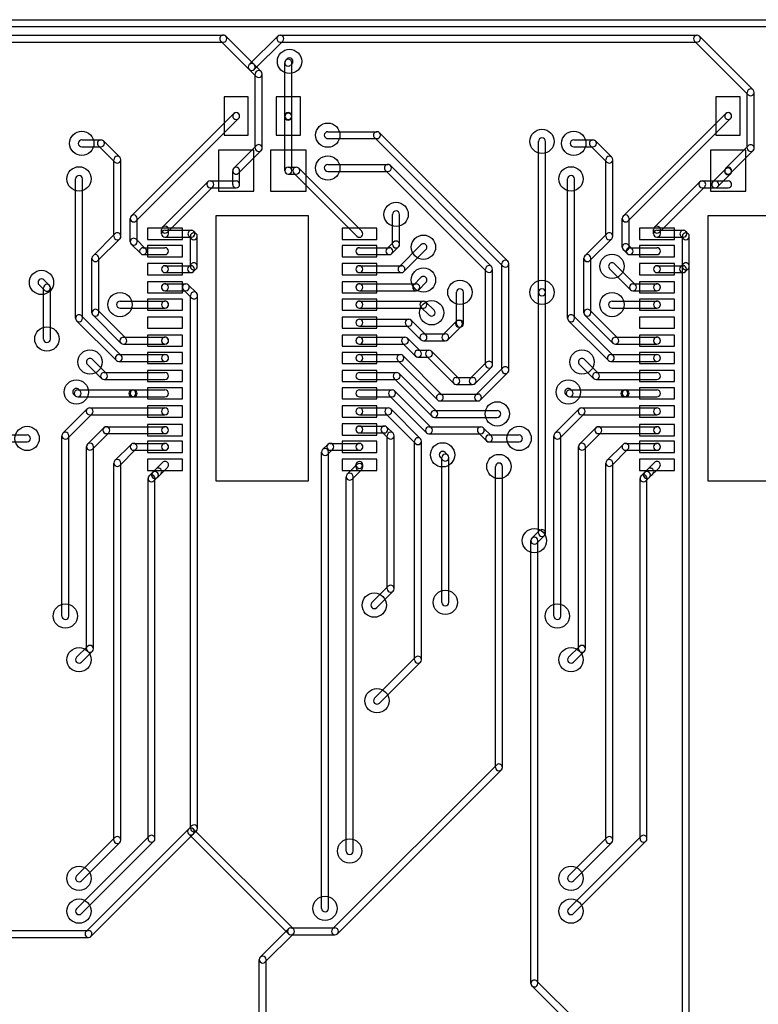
# Model space of a CAD drawing. Extents: x 67 to 209, y -168 to -95.
# Tile 13 of 14: x 167 to 194, y -131 to -95. Entities that reach past the tile are written whole.
import ezdxf

# ---------------------------------------------------------------- set-up
doc = ezdxf.new("R2010")
doc.units = 0
doc.header["$MEASUREMENT"] = 0
doc.layers.add('BLACK', color=250, linetype='CONTINUOUS')

msp = doc.modelspace()

# ---------------------------------------------------------------- linework, layer by layer
at = {"layer": 'BLACK'}
for p, q in [((95.1, -94.973), (195.4, -94.973)), ((95.1, -95.227), (195.4, -95.227)), ((158.66, -95.5394), (174.578, -95.5394)), ((158.66, -95.7934), (174.578, -95.7934)), ((175.529, -96.7969), (174.488, -95.7561)), ((175.709, -96.6173), (174.668, -95.5765)), ((176.57, -95.5765), (175.529, -96.6173)), ((176.75, -95.7561), (175.709, -96.7969)), ((176.66, -95.5394), (191.907, -95.5394)), ((176.66, -95.7934), (191.907, -95.7934)), ((193.781, -97.724), (191.819, -95.7544)), ((193.961, -97.5447), (191.999, -95.5751)), ((176.825, -98.5), (176.825, -96.5475)), ((176.91, -96.4098), (176.863, -96.4574)), ((177.079, -98.5), (177.079, -96.5475)), ((175.529, -96.7969), (175.783, -97.051)), ((175.709, -96.6173), (175.963, -96.8714)), ((177.089, -96.5901), (177.042, -96.6377)), ((175.746, -99.6741), (175.746, -96.9613)), ((176, -99.6741), (176, -96.9613)), ((193.746, -99.6741), (193.746, -97.6327)), ((194, -99.6741), (194, -97.6327)), ((175.492, -97.8015), (174.603, -97.8015)), ((174.603, -97.8015), (174.603, -99.1985)), ((175.492, -99.1985), (175.492, -97.8015)), ((177.397, -97.8015), (176.508, -97.8015)), ((176.508, -97.8015), (176.508, -99.1985)), ((177.397, -99.1985), (177.397, -97.8015)), ((193.492, -97.8015), (192.603, -97.8015)), ((192.603, -97.8015), (192.603, -99.1985)), ((193.492, -99.1985), (193.492, -97.8015)), ((171.21, -102.158), (174.958, -98.4107)), ((171.39, -102.338), (175.137, -98.5903)), ((174.921, -98.5005), (174.921, -98.5)), ((174.958, -98.4107), (174.958, -98.4102)), ((175.137, -98.5903), (175.138, -98.5898)), ((175.175, -98.5005), (175.175, -98.5)), ((176.825, -98.5116), (176.825, -98.5)), ((176.825, -98.5116), (176.825, -98.5)), ((176.825, -98.5232), (176.825, -98.5116)), ((176.825, -98.5232), (176.825, -98.5116)), ((176.825, -98.5237), (176.825, -98.5232)), ((176.825, -98.5237), (176.825, -98.5232)), ((176.825, -100.5), (176.825, -98.5237)), ((176.826, -98.5111), (176.826, -98.5)), ((176.862, -98.4218), (176.863, -98.4213)), ((177.042, -98.6014), (177.042, -98.6009)), ((177.079, -98.5116), (177.079, -98.5)), ((177.079, -98.5116), (177.079, -98.5)), ((177.079, -98.5232), (177.079, -98.5116)), ((177.079, -98.5232), (177.079, -98.5116)), ((177.079, -98.5237), (177.079, -98.5232)), ((177.079, -98.5237), (177.079, -98.5232)), ((177.079, -100.5), (177.079, -98.5237)), ((177.08, -98.5111), (177.08, -98.5)), ((189.21, -102.158), (192.958, -98.4107)), ((189.39, -102.338), (193.137, -98.5903)), ((192.921, -98.5005), (192.921, -98.5)), ((192.958, -98.4107), (192.958, -98.4102)), ((193.137, -98.5903), (193.138, -98.5898)), ((193.175, -98.5005), (193.175, -98.5)), ((178.4, -99.073), (180.2, -99.073)), ((169.4, -99.373), (170.1, -99.373)), ((170.79, -100.01), (170.19, -99.4102)), ((174.603, -99.1985), (175.492, -99.1985)), ((176.508, -99.1985), (177.397, -99.1985)), ((178.4, -99.327), (180.2, -99.327)), ((184.81, -103.99), (180.11, -99.2898)), ((184.99, -103.81), (180.29, -99.1102)), ((186.11, -104.95), (186.11, -99.4278)), ((186.364, -104.95), (186.364, -99.4278)), ((187.4, -99.373), (188.1, -99.373)), ((188.79, -100.01), (188.19, -99.4102)), ((192.603, -99.1985), (193.492, -99.1985)), ((169.4, -99.627), (170.1, -99.627)), ((170.61, -100.19), (170.01, -99.5898)), ((175.698, -99.7507), (174.397, -99.7507)), ((174.397, -99.7507), (174.397, -101.249)), ((175.783, -99.584), (174.959, -100.411)), ((175.962, -99.7633), (175.138, -100.59)), ((175.698, -101.249), (175.698, -99.7507)), ((177.603, -99.7507), (176.302, -99.7507)), ((176.302, -99.7507), (176.302, -101.249)), ((177.603, -101.249), (177.603, -99.7507)), ((187.4, -99.627), (188.1, -99.627)), ((188.61, -100.19), (188.01, -99.5898)), ((193.698, -99.7507), (192.397, -99.7507)), ((192.397, -99.7507), (192.397, -101.249)), ((192.958, -100.41), (193.783, -99.5845)), ((193.138, -100.59), (193.963, -99.7641)), ((193.698, -101.249), (193.698, -99.7507)), ((170.573, -102.9), (170.573, -100.1)), ((170.827, -102.9), (170.827, -100.1)), ((188.573, -102.9), (188.573, -100.1)), ((188.827, -102.9), (188.827, -100.1)), ((174.921, -101), (174.921, -100.5)), ((175.048, -100.373), (175.048, -100.373)), ((175.175, -101), (175.175, -100.5)), ((176.952, -100.373), (176.953, -100.373)), ((176.953, -100.373), (177.247, -100.373)), ((177.337, -100.41), (179.646, -102.719)), ((178.4, -100.273), (180.6, -100.273)), ((178.4, -100.527), (180.6, -100.527)), ((184.21, -104.19), (180.51, -100.49)), ((184.39, -104.01), (180.69, -100.31)), ((192.484, -100.91), (192.958, -100.436)), ((192.921, -100.526), (192.921, -100.5)), ((193.048, -100.373), (193.048, -100.373)), ((193.175, -100.526), (193.175, -100.5)), ((169.173, -105.9), (169.173, -100.8)), ((169.427, -105.9), (169.427, -100.8)), ((174.1, -100.873), (175.048, -100.873)), ((175.048, -100.627), (175.048, -100.627)), ((176.952, -100.627), (176.953, -100.627)), ((176.953, -100.627), (177.247, -100.627)), ((177.157, -100.59), (179.466, -102.899)), ((187.173, -105.9), (187.173, -100.8)), ((187.427, -105.9), (187.427, -100.8)), ((192.1, -100.873), (192.574, -100.873)), ((192.574, -100.873), (193.048, -100.873)), ((192.664, -101.09), (193.138, -100.616)), ((193.048, -100.627), (193.048, -100.627)), ((174.01, -100.91), (172.354, -102.566)), ((174.19, -101.09), (172.534, -102.746)), ((174.1, -101.127), (175.048, -101.127)), ((174.397, -101.249), (175.698, -101.249)), ((176.302, -101.249), (177.603, -101.249)), ((190.354, -102.566), (192.01, -100.91)), ((190.534, -102.746), (192.19, -101.09)), ((192.1, -101.127), (192.574, -101.127)), ((192.397, -101.249), (193.698, -101.249)), ((192.574, -101.127), (193.048, -101.127)), ((171.173, -103.1), (171.173, -102.248)), ((171.427, -103.1), (171.427, -102.248)), ((177.7, -102.15), (174.3, -102.15)), ((174.3, -102.15), (174.3, -111.85)), ((177.7, -111.85), (177.7, -102.15)), ((180.773, -103.2), (180.773, -102.1)), ((181.027, -103.2), (181.027, -102.1)), ((189.173, -103.3), (189.173, -102.248)), ((189.427, -103.3), (189.427, -102.248)), ((195.7, -102.15), (192.3, -102.15)), ((192.3, -102.15), (192.3, -111.85)), ((173.079, -102.606), (171.809, -102.606)), ((171.809, -102.606), (171.809, -103.012)), ((172.317, -102.809), (172.317, -102.656)), ((172.444, -102.682), (173.409, -102.682)), ((172.571, -102.809), (172.571, -102.656)), ((173.079, -103.012), (173.079, -102.606)), ((180.191, -102.606), (178.921, -102.606)), ((178.921, -102.606), (178.921, -103.012)), ((180.191, -103.012), (180.191, -102.606)), ((191.079, -102.606), (189.809, -102.606)), ((189.809, -102.606), (189.809, -103.012)), ((190.317, -102.809), (190.317, -102.656)), ((190.444, -102.682), (191.409, -102.682)), ((190.571, -102.809), (190.571, -102.656)), ((191.079, -103.012), (191.079, -102.606)), ((169.81, -103.61), (170.61, -102.81)), ((169.99, -103.79), (170.79, -102.99)), ((171.734, -103.354), (171.39, -103.01)), ((171.809, -103.012), (173.079, -103.012)), ((172.444, -102.936), (173.409, -102.936)), ((173.41, -102.99), (173.319, -102.899)), ((173.373, -104), (173.373, -102.9)), ((173.59, -102.81), (173.499, -102.719)), ((173.627, -104), (173.627, -102.9)), ((178.921, -103.012), (180.191, -103.012)), ((187.81, -103.61), (188.61, -102.81)), ((187.99, -103.79), (188.79, -102.99)), ((189.809, -103.012), (191.079, -103.012)), ((190.444, -102.936), (191.409, -102.936)), ((191.41, -102.99), (191.319, -102.899)), ((191.373, -104), (191.373, -102.9)), ((191.59, -102.81), (191.499, -102.719)), ((191.627, -104), (191.627, -102.9)), ((171.554, -103.534), (171.21, -103.19)), ((171.644, -103.317), (172.444, -103.317)), ((173.079, -103.241), (171.809, -103.241)), ((171.809, -103.241), (171.809, -103.647)), ((173.079, -103.647), (173.079, -103.241)), ((180.191, -103.241), (178.921, -103.241)), ((178.921, -103.241), (178.921, -103.647)), ((179.556, -103.317), (180.656, -103.317)), ((180.191, -103.647), (180.191, -103.241)), ((180.81, -103.11), (180.566, -103.354)), ((180.99, -103.29), (180.746, -103.534)), ((181.006, -104.014), (181.81, -103.21)), ((181.186, -104.194), (181.99, -103.39)), ((189.354, -103.534), (189.21, -103.39)), ((189.534, -103.354), (189.39, -103.21)), ((189.444, -103.317), (190.444, -103.317)), ((191.079, -103.241), (189.809, -103.241)), ((189.809, -103.241), (189.809, -103.647)), ((191.079, -103.647), (191.079, -103.241)), ((169.773, -105.7), (169.773, -103.7)), ((170.027, -105.7), (170.027, -103.7)), ((171.644, -103.571), (172.444, -103.571)), ((171.809, -103.647), (173.079, -103.647)), ((178.921, -103.647), (180.191, -103.647)), ((179.556, -103.571), (180.656, -103.571)), ((187.773, -105.7), (187.773, -103.7)), ((188.027, -105.7), (188.027, -103.7)), ((189.444, -103.571), (190.444, -103.571)), ((189.809, -103.647), (191.079, -103.647)), ((173.079, -103.901), (171.809, -103.901)), ((171.809, -103.901), (171.809, -104.308)), ((172.317, -104.104), (172.317, -104.104)), ((172.444, -103.977), (173.396, -103.977)), ((172.571, -104.104), (172.571, -104.104)), ((173.079, -104.308), (173.079, -103.901)), ((173.306, -104.014), (173.41, -103.91)), ((173.486, -104.194), (173.59, -104.09)), ((180.191, -103.901), (178.921, -103.901)), ((178.921, -103.901), (178.921, -104.308)), ((179.467, -104.014), (179.466, -104.015)), ((179.556, -103.977), (179.556, -103.977)), ((179.556, -103.977), (181.096, -103.977)), ((180.191, -104.308), (180.191, -103.901)), ((184.173, -107.6), (184.173, -104.1)), ((184.427, -107.6), (184.427, -104.1)), ((184.773, -107.8), (184.773, -103.9)), ((185.027, -107.8), (185.027, -103.9)), ((189.475, -104.855), (188.71, -104.09)), ((189.655, -104.675), (188.89, -103.91)), ((191.079, -103.901), (189.809, -103.901)), ((189.809, -103.901), (189.809, -104.308)), ((190.317, -104.104), (190.317, -104.104)), ((190.444, -103.977), (191.396, -103.977)), ((190.571, -104.104), (190.571, -104.104)), ((191.079, -104.308), (191.079, -103.901)), ((191.306, -104.014), (191.41, -103.91)), ((191.373, -134.59), (191.373, -104)), ((191.486, -104.194), (191.59, -104.09)), ((191.627, -134.59), (191.627, -104)), ((168.213, -104.696), (168.016, -104.5)), ((171.809, -104.308), (173.079, -104.308)), ((172.444, -104.231), (173.396, -104.231)), ((178.921, -104.308), (180.191, -104.308)), ((179.556, -104.231), (179.556, -104.231)), ((179.556, -104.231), (181.096, -104.231)), ((179.646, -104.194), (179.646, -104.194)), ((181.545, -104.675), (181.81, -104.41)), ((189.809, -104.308), (191.079, -104.308)), ((190.444, -104.231), (191.396, -104.231)), ((168.033, -104.876), (167.836, -104.68)), ((167.996, -106.66), (167.996, -104.786)), ((168.25, -106.66), (168.25, -104.786)), ((173.079, -104.562), (171.809, -104.562)), ((171.809, -104.562), (171.809, -104.968)), ((172.354, -104.855), (172.354, -104.855)), ((172.444, -104.638), (172.444, -104.638)), ((172.444, -104.638), (173.206, -104.638)), ((172.534, -104.675), (172.534, -104.675)), ((173.079, -104.968), (173.079, -104.562)), ((173.116, -104.855), (173.418, -105.156)), ((173.296, -104.675), (173.598, -104.976)), ((180.191, -104.562), (178.921, -104.562)), ((178.921, -104.562), (178.921, -104.968)), ((179.466, -104.855), (179.466, -104.855)), ((179.556, -104.638), (179.556, -104.638)), ((179.556, -104.638), (181.635, -104.638)), ((179.646, -104.675), (179.646, -104.675)), ((180.191, -104.968), (180.191, -104.562)), ((181.725, -104.855), (181.99, -104.59)), ((189.565, -104.638), (190.444, -104.638)), ((191.079, -104.562), (189.809, -104.562)), ((189.809, -104.562), (189.809, -104.968)), ((190.354, -104.675), (190.354, -104.675)), ((190.444, -104.638), (190.444, -104.638)), ((190.534, -104.855), (190.534, -104.855)), ((191.079, -104.968), (191.079, -104.562)), ((171.809, -104.968), (173.079, -104.968)), ((173.079, -105.197), (171.809, -105.197)), ((171.809, -105.197), (171.809, -105.603)), ((172.444, -104.892), (172.444, -104.892)), ((172.444, -104.892), (173.206, -104.892)), ((173.079, -105.603), (173.079, -105.197)), ((173.381, -124.572), (173.381, -105.066)), ((173.635, -124.572), (173.635, -105.066)), ((178.921, -104.968), (180.191, -104.968)), ((180.191, -105.197), (178.921, -105.197)), ((178.921, -105.197), (178.921, -105.603)), ((179.556, -104.892), (179.556, -104.892)), ((179.556, -104.892), (181.635, -104.892)), ((180.191, -105.603), (180.191, -105.197)), ((183.106, -106.1), (183.106, -104.95)), ((183.36, -106.1), (183.36, -104.95)), ((186.11, -113.763), (186.11, -104.95)), ((186.364, -113.763), (186.364, -104.95)), ((189.565, -104.892), (190.444, -104.892)), ((189.809, -104.968), (191.079, -104.968)), ((191.079, -105.197), (189.809, -105.197)), ((189.809, -105.197), (189.809, -105.603)), ((190.444, -104.892), (190.444, -104.892)), ((191.079, -105.603), (191.079, -105.197)), ((170.8, -105.273), (172.444, -105.273)), ((170.8, -105.527), (172.444, -105.527)), ((172.354, -105.31), (172.354, -105.31)), ((172.444, -105.273), (172.444, -105.273)), ((172.444, -105.527), (172.444, -105.527)), ((172.534, -105.49), (172.534, -105.49)), ((179.466, -105.49), (179.466, -105.49)), ((179.556, -105.273), (179.556, -105.273)), ((179.556, -105.273), (181.9, -105.273)), ((179.556, -105.527), (179.556, -105.527)), ((179.556, -105.527), (181.9, -105.527)), ((179.646, -105.31), (179.646, -105.31)), ((181.81, -105.49), (182.11, -105.79)), ((181.99, -105.31), (182.29, -105.61)), ((188.8, -105.273), (190.444, -105.273)), ((188.8, -105.527), (190.444, -105.527)), ((190.354, -105.31), (190.354, -105.31)), ((190.444, -105.273), (190.444, -105.273)), ((190.444, -105.527), (190.444, -105.527)), ((190.534, -105.49), (190.534, -105.49)), ((170.846, -107.266), (169.39, -105.81)), ((170.831, -106.811), (169.81, -105.79)), ((171.011, -106.631), (169.99, -105.61)), ((171.809, -105.603), (173.079, -105.603)), ((173.079, -105.857), (171.809, -105.857)), ((171.809, -105.857), (171.809, -106.263)), ((173.079, -106.263), (173.079, -105.857)), ((178.921, -105.603), (180.191, -105.603)), ((180.191, -105.857), (178.921, -105.857)), ((178.921, -105.857), (178.921, -106.263)), ((179.556, -105.933), (179.556, -105.933)), ((179.556, -105.933), (181.36, -105.933)), ((180.191, -106.263), (180.191, -105.857)), ((188.846, -107.266), (187.39, -105.81)), ((188.831, -106.811), (187.81, -105.79)), ((189.011, -106.631), (187.99, -105.61)), ((189.809, -105.603), (191.079, -105.603)), ((191.079, -105.857), (189.809, -105.857)), ((189.809, -105.857), (189.809, -106.263)), ((191.079, -106.263), (191.079, -105.857)), ((170.666, -107.446), (169.21, -105.99)), ((171.809, -106.263), (173.079, -106.263)), ((178.921, -106.263), (180.191, -106.263)), ((179.466, -105.97), (179.466, -105.97)), ((179.556, -106.187), (179.556, -106.187)), ((179.556, -106.187), (181.36, -106.187)), ((179.646, -106.15), (179.646, -106.15)), ((181.27, -106.15), (181.81, -106.69)), ((181.45, -105.97), (181.99, -106.51)), ((182.61, -106.51), (183.11, -106.01)), ((182.79, -106.69), (183.29, -106.19)), ((183.2, -105.973), (183.233, -105.973)), ((183.2, -106.227), (183.233, -106.227)), ((188.666, -107.446), (187.21, -105.99)), ((189.809, -106.263), (191.079, -106.263)), ((170.921, -106.594), (172.444, -106.594)), ((173.079, -106.517), (171.809, -106.517)), ((171.809, -106.517), (171.809, -106.924)), ((172.354, -106.631), (172.354, -106.631)), ((172.444, -106.594), (172.444, -106.594)), ((173.079, -106.924), (173.079, -106.517)), ((180.191, -106.517), (178.921, -106.517)), ((178.921, -106.517), (178.921, -106.924)), ((179.556, -106.594), (179.556, -106.594)), ((179.556, -106.594), (181.221, -106.594)), ((179.646, -106.631), (179.646, -106.631)), ((180.191, -106.924), (180.191, -106.517)), ((181.311, -106.631), (181.79, -107.11)), ((181.9, -106.473), (182.7, -106.473)), ((188.921, -106.594), (190.444, -106.594)), ((191.079, -106.517), (189.809, -106.517)), ((189.809, -106.517), (189.809, -106.924)), ((190.354, -106.631), (190.354, -106.631)), ((190.444, -106.594), (190.444, -106.594)), ((191.079, -106.924), (191.079, -106.517)), ((170.921, -106.848), (172.444, -106.848)), ((171.809, -106.924), (173.079, -106.924)), ((172.444, -106.848), (172.444, -106.848)), ((172.533, -106.811), (172.534, -106.81)), ((178.921, -106.924), (180.191, -106.924)), ((179.467, -106.811), (179.466, -106.81)), ((179.556, -106.848), (179.556, -106.848)), ((179.556, -106.848), (181.221, -106.848)), ((181.131, -106.811), (181.61, -107.29)), ((181.9, -106.727), (182.7, -106.727)), ((188.921, -106.848), (190.444, -106.848)), ((189.809, -106.924), (191.079, -106.924)), ((190.444, -106.848), (190.444, -106.848)), ((190.533, -106.811), (190.534, -106.81)), ((170.756, -107.229), (172.444, -107.229)), ((173.079, -107.152), (171.809, -107.152)), ((171.809, -107.152), (171.809, -107.559)), ((172.354, -107.266), (172.354, -107.266)), ((172.444, -107.229), (172.444, -107.229)), ((173.079, -107.559), (173.079, -107.152)), ((180.191, -107.152), (178.921, -107.152)), ((178.921, -107.152), (178.921, -107.559)), ((179.556, -107.229), (179.556, -107.229)), ((179.556, -107.229), (181.056, -107.229)), ((179.646, -107.266), (179.646, -107.266)), ((180.191, -107.559), (180.191, -107.152)), ((181.146, -107.266), (182.59, -108.71)), ((181.7, -107.073), (182.1, -107.073)), ((181.7, -107.327), (182.1, -107.327)), ((182.01, -107.29), (183.01, -108.29)), ((182.19, -107.11), (183.19, -108.11)), ((188.756, -107.229), (190.444, -107.229)), ((191.079, -107.152), (189.809, -107.152)), ((189.809, -107.152), (189.809, -107.559)), ((190.354, -107.266), (190.354, -107.266)), ((190.444, -107.229), (190.444, -107.229)), ((191.079, -107.559), (191.079, -107.152)), ((170.126, -108.106), (169.61, -107.59)), ((170.306, -107.926), (169.79, -107.41)), ((170.756, -107.483), (172.444, -107.483)), ((171.809, -107.559), (173.079, -107.559)), ((172.444, -107.483), (172.444, -107.483)), ((172.533, -107.446), (172.534, -107.445)), ((178.921, -107.559), (180.191, -107.559)), ((179.467, -107.446), (179.466, -107.445)), ((179.556, -107.483), (179.556, -107.483)), ((179.556, -107.483), (181.056, -107.483)), ((180.966, -107.446), (182.41, -108.89)), ((183.61, -108.11), (184.21, -107.51)), ((183.79, -108.29), (184.39, -107.69)), ((183.81, -108.71), (184.81, -107.71)), ((188.126, -108.106), (187.61, -107.59)), ((188.306, -107.926), (187.79, -107.41)), ((188.756, -107.483), (190.444, -107.483)), ((189.809, -107.559), (191.079, -107.559)), ((190.444, -107.483), (190.444, -107.483)), ((190.533, -107.446), (190.534, -107.445)), ((170.216, -107.889), (172.444, -107.889)), ((173.079, -107.813), (171.809, -107.813)), ((171.809, -107.813), (171.809, -108.219)), ((173.079, -108.219), (173.079, -107.813)), ((180.191, -107.813), (178.921, -107.813)), ((178.921, -107.813), (178.921, -108.219)), ((179.556, -107.889), (180.916, -107.889)), ((180.191, -108.219), (180.191, -107.813)), ((180.826, -108.106), (182.21, -109.49)), ((181.006, -107.926), (182.39, -109.31)), ((183.1, -108.073), (183.7, -108.073)), ((183.99, -108.89), (184.99, -107.89)), ((188.216, -107.889), (190.444, -107.889)), ((191.079, -107.813), (189.809, -107.813)), ((189.809, -107.813), (189.809, -108.219)), ((191.079, -108.219), (191.079, -107.813)), ((170.216, -108.143), (172.444, -108.143)), ((171.809, -108.219), (173.079, -108.219)), ((173.079, -108.448), (171.809, -108.448)), ((171.809, -108.448), (171.809, -108.854)), ((173.079, -108.854), (173.079, -108.448)), ((178.921, -108.219), (180.191, -108.219)), ((180.191, -108.448), (178.921, -108.448)), ((178.921, -108.448), (178.921, -108.854)), ((179.556, -108.143), (180.916, -108.143)), ((180.191, -108.854), (180.191, -108.448)), ((183.1, -108.327), (183.7, -108.327)), ((188.216, -108.143), (190.444, -108.143)), ((189.809, -108.219), (191.079, -108.219)), ((191.079, -108.448), (189.809, -108.448)), ((189.809, -108.448), (189.809, -108.854)), ((191.079, -108.854), (191.079, -108.448)), ((169.161, -108.741), (169.11, -108.69)), ((169.251, -108.524), (171.249, -108.524)), ((169.251, -108.778), (171.249, -108.778)), ((169.341, -108.561), (169.29, -108.51)), ((171.249, -108.524), (171.3, -108.524)), ((171.249, -108.524), (171.3, -108.524)), ((171.249, -108.778), (171.3, -108.778)), ((171.249, -108.778), (171.3, -108.778)), ((171.3, -108.524), (172.444, -108.524)), ((171.3, -108.524), (172.444, -108.524)), ((171.3, -108.778), (172.444, -108.778)), ((171.3, -108.778), (172.444, -108.778)), ((179.556, -108.524), (180.751, -108.524)), ((179.556, -108.778), (180.751, -108.778)), ((180.661, -108.741), (182.01, -110.09)), ((180.841, -108.561), (182.19, -109.91)), ((182.5, -108.673), (183.9, -108.673)), ((187.161, -108.741), (187.11, -108.69)), ((187.251, -108.524), (189.249, -108.524)), ((187.251, -108.778), (189.249, -108.778)), ((187.341, -108.561), (187.29, -108.51)), ((189.249, -108.524), (189.3, -108.524)), ((189.249, -108.524), (189.3, -108.524)), ((189.249, -108.778), (189.3, -108.778)), ((189.249, -108.778), (189.3, -108.778)), ((189.3, -108.524), (190.444, -108.524)), ((189.3, -108.524), (190.444, -108.524)), ((189.3, -108.778), (190.444, -108.778)), ((189.3, -108.778), (190.444, -108.778)), ((169.689, -109.184), (172.444, -109.184)), ((171.809, -108.854), (173.079, -108.854)), ((173.079, -109.108), (171.809, -109.108)), ((171.809, -109.108), (171.809, -109.515)), ((172.444, -109.184), (172.444, -109.184)), ((173.079, -109.515), (173.079, -109.108)), ((178.921, -108.854), (180.191, -108.854)), ((180.191, -109.108), (178.921, -109.108)), ((178.921, -109.108), (178.921, -109.515)), ((179.556, -109.184), (179.556, -109.184)), ((179.556, -109.184), (180.611, -109.184)), ((180.191, -109.515), (180.191, -109.108)), ((182.5, -108.927), (183.9, -108.927)), ((187.689, -109.184), (190.444, -109.184)), ((189.809, -108.854), (191.079, -108.854)), ((191.079, -109.108), (189.809, -109.108)), ((189.809, -109.108), (189.809, -109.515)), ((190.444, -109.184), (190.444, -109.184)), ((191.079, -109.515), (191.079, -109.108)), ((169.599, -109.221), (168.71, -110.11)), ((169.779, -109.401), (168.89, -110.29)), ((169.689, -109.438), (172.444, -109.438)), ((171.809, -109.515), (173.079, -109.515)), ((172.354, -109.401), (172.354, -109.401)), ((172.444, -109.438), (172.444, -109.438)), ((172.533, -109.221), (172.534, -109.222)), ((178.921, -109.515), (180.191, -109.515)), ((179.467, -109.221), (179.466, -109.222)), ((179.556, -109.438), (179.556, -109.438)), ((179.556, -109.438), (180.611, -109.438)), ((179.646, -109.401), (179.646, -109.401)), ((180.521, -109.401), (181.61, -110.49)), ((180.701, -109.221), (181.79, -110.31)), ((182.3, -109.273), (184.6, -109.273)), ((182.3, -109.527), (184.6, -109.527)), ((187.599, -109.221), (186.71, -110.11)), ((187.779, -109.401), (186.89, -110.29)), ((187.689, -109.438), (190.444, -109.438)), ((189.809, -109.515), (191.079, -109.515)), ((190.354, -109.401), (190.354, -109.401)), ((190.444, -109.438), (190.444, -109.438)), ((190.533, -109.221), (190.534, -109.222)), ((170.21, -109.91), (169.61, -110.51)), ((170.3, -109.87), (172.444, -109.87)), ((173.079, -109.794), (171.809, -109.794)), ((171.809, -109.794), (171.809, -110.2)), ((172.444, -109.87), (172.444, -109.87)), ((172.534, -109.907), (172.534, -109.907)), ((173.079, -110.2), (173.079, -109.794)), ((180.191, -109.769), (178.921, -109.769)), ((178.921, -109.769), (178.921, -110.175)), ((179.556, -109.845), (179.556, -109.845)), ((179.556, -109.845), (180.472, -109.845)), ((179.646, -109.882), (179.646, -109.882)), ((180.191, -110.175), (180.191, -109.769)), ((180.562, -109.882), (180.79, -110.11)), ((182.1, -109.873), (184, -109.873)), ((184.09, -109.91), (184.39, -110.21)), ((188.21, -109.91), (187.61, -110.51)), ((188.3, -109.87), (190.444, -109.87)), ((191.079, -109.794), (189.809, -109.794)), ((189.809, -109.794), (189.809, -110.2)), ((190.444, -109.87), (190.444, -109.87)), ((190.534, -109.907), (190.534, -109.907)), ((191.079, -110.2), (191.079, -109.794)), ((166.3, -110.173), (167.4, -110.173)), ((168.673, -116.8), (168.673, -110.2)), ((168.927, -116.8), (168.927, -110.2)), ((170.39, -110.09), (169.79, -110.69)), ((170.173, -110), (170.173, -109.997)), ((170.3, -110.124), (172.444, -110.124)), ((170.427, -110), (170.427, -109.997)), ((171.809, -110.2), (173.079, -110.2)), ((172.354, -110.087), (172.354, -110.087)), ((172.444, -110.124), (172.444, -110.124)), ((178.921, -110.175), (180.191, -110.175)), ((179.466, -110.062), (179.466, -110.062)), ((179.556, -110.099), (179.556, -110.099)), ((179.556, -110.099), (180.472, -110.099)), ((180.382, -110.062), (180.61, -110.29)), ((180.573, -115.8), (180.573, -110.2)), ((180.827, -115.8), (180.827, -110.2)), ((182.1, -110.127), (184, -110.127)), ((183.91, -110.09), (184.21, -110.39)), ((184.3, -110.173), (185.4, -110.173)), ((186.673, -116.8), (186.673, -110.2)), ((186.927, -116.8), (186.927, -110.2)), ((188.39, -110.09), (187.79, -110.69)), ((188.173, -110), (188.173, -109.997)), ((188.3, -110.124), (190.444, -110.124)), ((188.427, -110), (188.427, -109.997)), ((189.809, -110.2), (191.079, -110.2)), ((190.354, -110.087), (190.354, -110.087)), ((190.444, -110.124), (190.444, -110.124)), ((166.3, -110.427), (167.4, -110.427)), ((169.573, -118), (169.573, -110.6)), ((169.827, -118), (169.827, -110.6)), ((171.203, -110.517), (170.61, -111.11)), ((171.293, -110.48), (172.444, -110.48)), ((173.079, -110.404), (171.809, -110.404)), ((171.809, -110.404), (171.809, -110.81)), ((172.354, -110.517), (172.354, -110.517)), ((172.444, -110.48), (172.444, -110.48)), ((173.079, -110.81), (173.079, -110.404)), ((178.403, -110.517), (178.21, -110.71)), ((178.493, -110.48), (179.556, -110.48)), ((180.191, -110.404), (178.921, -110.404)), ((178.921, -110.404), (178.921, -110.81)), ((179.466, -110.517), (179.466, -110.517)), ((179.556, -110.48), (179.556, -110.48)), ((180.191, -110.81), (180.191, -110.404)), ((181.573, -118.4), (181.573, -110.4)), ((181.827, -118.4), (181.827, -110.4)), ((184.3, -110.427), (185.4, -110.427)), ((187.573, -118), (187.573, -110.6)), ((187.827, -118), (187.827, -110.6)), ((189.203, -110.517), (188.61, -111.11)), ((189.293, -110.48), (190.444, -110.48)), ((191.079, -110.404), (189.809, -110.404)), ((189.809, -110.404), (189.809, -110.81)), ((190.354, -110.517), (190.354, -110.517)), ((190.444, -110.48), (190.444, -110.48)), ((191.079, -110.81), (191.079, -110.404)), ((171.383, -110.697), (170.79, -111.29)), ((171.293, -110.734), (172.444, -110.734)), ((171.809, -110.81), (173.079, -110.81)), ((172.444, -110.734), (172.444, -110.734)), ((172.534, -110.697), (172.534, -110.697)), ((178.173, -127.5), (178.173, -110.8)), ((178.583, -110.697), (178.39, -110.89)), ((178.427, -127.5), (178.427, -110.8)), ((178.493, -110.734), (179.556, -110.734)), ((178.921, -110.81), (180.191, -110.81)), ((179.556, -110.734), (179.556, -110.734)), ((179.646, -110.697), (179.646, -110.697)), ((182.51, -110.99), (182.61, -111.09)), ((182.69, -110.81), (182.79, -110.91)), ((189.383, -110.697), (188.79, -111.29)), ((189.293, -110.734), (190.444, -110.734)), ((189.809, -110.81), (191.079, -110.81)), ((190.444, -110.734), (190.444, -110.734)), ((190.534, -110.697), (190.534, -110.697)), ((170.573, -125), (170.573, -111.2)), ((170.827, -125), (170.827, -111.2)), ((173.079, -111.064), (171.809, -111.064)), ((171.809, -111.064), (171.809, -111.47)), ((171.984, -111.548), (172.354, -111.177)), ((173.079, -111.47), (173.079, -111.064)), ((180.191, -111.064), (178.921, -111.064)), ((178.921, -111.064), (178.921, -111.47)), ((179.466, -111.254), (179.11, -111.61)), ((179.429, -111.344), (179.429, -111.267)), ((179.429, -111.267), (179.429, -111.267)), ((179.683, -111.344), (179.683, -111.267)), ((179.683, -111.267), (179.683, -111.267)), ((180.191, -111.47), (180.191, -111.064)), ((182.573, -116.3), (182.573, -111)), ((182.827, -116.3), (182.827, -111)), ((184.533, -122.342), (184.533, -111.326)), ((184.787, -122.342), (184.787, -111.326)), ((188.573, -125), (188.573, -111.2)), ((188.827, -125), (188.827, -111.2)), ((191.079, -111.064), (189.809, -111.064)), ((189.809, -111.064), (189.809, -111.47)), ((189.984, -111.548), (190.354, -111.177)), ((191.079, -111.47), (191.079, -111.064)), ((171.809, -111.47), (173.079, -111.47)), ((171.86, -111.671), (171.984, -111.548)), ((171.984, -111.548), (172.107, -111.424)), ((172.074, -111.511), (172.074, -111.511)), ((172.163, -111.727), (172.287, -111.604)), ((172.164, -111.727), (172.534, -111.357)), ((178.921, -111.47), (180.191, -111.47)), ((179.073, -125.4), (179.073, -111.7)), ((179.646, -111.434), (179.29, -111.79)), ((179.327, -125.4), (179.327, -111.7)), ((189.809, -111.47), (191.079, -111.47)), ((189.86, -111.671), (189.984, -111.548)), ((189.984, -111.548), (190.107, -111.424)), ((190.074, -111.511), (190.074, -111.511)), ((190.163, -111.727), (190.287, -111.604)), ((190.164, -111.727), (190.534, -111.357)), ((171.823, -124.95), (171.823, -111.761)), ((172.04, -111.851), (172.163, -111.727)), ((172.074, -111.765), (172.074, -111.765)), ((172.077, -124.95), (172.077, -111.761)), ((174.3, -111.85), (177.7, -111.85)), ((189.823, -124.95), (189.823, -111.761)), ((190.04, -111.851), (190.163, -111.727)), ((190.074, -111.765), (190.074, -111.765)), ((190.077, -124.95), (190.077, -111.761)), ((192.3, -111.85), (195.7, -111.85)), ((185.87, -113.95), (186.147, -113.673)), ((186.05, -114.13), (186.327, -113.853)), ((185.833, -130.249), (185.833, -114.04)), ((186.087, -130.249), (186.087, -114.04)), ((180.61, -115.71), (180.01, -116.31)), ((180.79, -115.89), (180.19, -116.49)), ((169.61, -117.91), (169.21, -118.31)), ((169.79, -118.09), (169.39, -118.49)), ((187.61, -117.91), (187.21, -118.31)), ((187.79, -118.09), (187.39, -118.49)), ((181.61, -118.31), (180.11, -119.81)), ((181.79, -118.49), (180.29, -119.99)), ((178.57, -128.252), (184.57, -122.252)), ((178.75, -128.432), (184.75, -122.432)), ((173.304, -124.596), (169.555, -128.344)), ((173.418, -124.482), (173.304, -124.596)), ((173.484, -124.596), (177.14, -128.252)), ((173.598, -124.662), (173.484, -124.776)), ((169.21, -127.51), (171.86, -124.86)), ((170.61, -124.91), (169.21, -126.31)), ((169.39, -127.69), (172.04, -125.04)), ((173.484, -124.776), (169.735, -128.524)), ((173.304, -124.776), (176.96, -128.432)), ((187.21, -127.51), (189.86, -124.86)), ((188.61, -124.91), (187.21, -126.31)), ((187.39, -127.69), (190.04, -125.04)), ((170.79, -125.09), (169.39, -126.49)), ((188.79, -125.09), (187.39, -126.49)), ((176.96, -128.252), (175.93, -129.282)), ((177.05, -128.215), (178.66, -128.215)), ((159.798, -128.307), (169.645, -128.307)), ((159.798, -128.561), (169.645, -128.561)), ((177.14, -128.432), (176.11, -129.462)), ((177.05, -128.469), (178.66, -128.469)), ((175.893, -137.938), (175.893, -129.372)), ((176.147, -137.938), (176.147, -129.372)), ((187.393, -131.862), (185.87, -130.339)), ((187.573, -131.682), (186.05, -130.159))]:
    msp.add_line(p, q, dxfattribs=at)
for centre in [(177, -96.5), (169.4, -99.5), (178.4, -99.2), (186.237, -99.4278), (187.4, -99.5), (178.4, -100.4), (169.3, -100.8), (187.3, -100.8), (180.9, -102.1), (181.9, -103.3), (188.8, -104), (167.926, -104.59), (181.9, -104.5), (183.233, -104.95), (186.237, -104.95), (170.8, -105.4), (188.8, -105.4), (182.2, -105.7), (168.123, -106.66), (169.7, -107.5), (187.7, -107.5), (169.2, -108.6), (187.2, -108.6), (184.6, -109.4), (167.4, -110.3), (185.4, -110.3), (182.6, -110.9), (184.66, -111.326), (185.96, -114.04), (180.1, -116.4), (182.7, -116.3), (168.8, -116.8), (186.8, -116.8), (169.3, -118.4), (187.3, -118.4), (180.2, -119.9), (179.2, -125.4), (169.3, -126.4), (187.3, -126.4), (169.3, -127.6), (178.3, -127.5), (187.3, -127.6)]:
    msp.add_circle(centre, 0.4445, dxfattribs=at)
for centre, start, end in [((174.578, -95.6663), 405, 585), ((174.578, -95.6664), 270, 450), ((176.66, -95.6664), 90, 270), ((176.66, -95.6663), -45, 135), ((191.909, -95.6648), 404.9, 584.9), ((191.907, -95.6664), 270, 450), ((175.619, -96.7071), 45, 225), ((176.952, -96.5475), 360, 540), ((176.952, -96.5475), 134.8, 314.8), ((177, -96.5), -45.2, 134.8), ((175.619, -96.7071), 135, 315), ((175.619, -96.7071), 225, 405), ((175.873, -96.9613), 360, 540), ((175.873, -96.9612), 225, 405), ((193.873, -97.6327), 360, 540), ((193.871, -97.6343), 224.9, 404.9), ((175.048, -98.5), 360, 540), ((175.048, -98.5), 315, 495), ((175.048, -98.5005), 315, 495), ((176.952, -98.5), 360, 540), ((176.952, -98.5), 360, 540), ((176.953, -98.5), 360, 540), ((193.048, -98.5), 360, 540), ((193.048, -98.5), 315, 495), ((193.048, -98.5005), 315, 495), ((175.048, -98.5005), 135, 315), ((175.048, -98.5005), 180, 360), ((176.952, -98.5116), 360, 540), ((176.952, -98.5116), 360, 540), ((176.952, -98.5232), 360, 540), ((176.952, -98.5232), 360, 540), ((176.952, -98.5237), 360, 540), ((176.952, -98.5116), 135, 315), ((176.952, -98.5), 180, 360), ((176.952, -98.5116), 180, 360), ((176.952, -98.5116), 180, 360), ((176.952, -98.5232), 180, 360), ((176.952, -98.5232), 180, 360), ((176.952, -98.5237), 180, 360), ((176.952, -98.5237), 180, 360), ((176.953, -98.5111), 180, 360), ((176.953, -98.5111), 315, 495), ((193.048, -98.5005), 135, 315), ((193.048, -98.5005), 180, 360), ((178.4, -99.2), 90, 270), ((180.2, -99.2), 405, 585), ((180.2, -99.2), 270, 450), ((169.4, -99.5), 90, 270), ((170.1, -99.5), 405, 585), ((170.1, -99.5), 270, 450), ((186.237, -99.4278), 360, 540), ((187.4, -99.5), 90, 270), ((188.1, -99.5), 405, 585), ((188.1, -99.5), 270, 450), ((175.873, -99.6741), 180, 360), ((175.873, -99.6736), -44.9, 135.1), ((193.873, -99.6741), 180, 360), ((193.873, -99.6743), 315, 495), ((170.7, -100.1), 360, 540), ((170.7, -100.1), 225, 405), ((188.7, -100.1), 360, 540), ((188.7, -100.1), 225, 405), ((175.048, -100.5), 90, 270), ((175.048, -100.5), 360, 540), ((175.048, -100.5), 135.1, 315.1), ((175.048, -100.5), 270, 450), ((176.952, -100.5), 90, 270), ((176.952, -100.5), 180, 360), ((176.953, -100.5), 90, 270), ((176.953, -100.5), 270, 450), ((177.247, -100.5), 45, 225), ((177.247, -100.5), 270, 450), ((178.4, -100.4), 90, 270), ((180.6, -100.4), 405, 585), ((180.6, -100.4), 270, 450), ((193.048, -100.5), 90, 270), ((193.048, -100.5), 360, 540), ((193.048, -100.5), 135, 315), ((193.048, -100.526), 180, 360), ((193.048, -100.526), 315, 495), ((193.048, -100.5), 270, 450), ((169.3, -100.8), 360, 540), ((174.1, -101), 90, 270), ((174.1, -101), -45, 135), ((175.048, -101), 270, 450), ((187.3, -100.8), 360, 540), ((192.1, -101), 90, 270), ((192.1, -101), 315, 495), ((192.574, -101), 90, 270), ((192.574, -101), 270, 450), ((193.048, -101), 270, 450), ((175.048, -101), 180, 360), ((192.574, -101), 135, 315), ((180.9, -102.1), 360, 540), ((171.3, -102.248), 360, 540), ((171.3, -102.248), 135, 315), ((189.3, -102.248), 360, 540), ((189.3, -102.248), 135, 315), ((172.444, -102.656), 360, 540), ((172.444, -102.656), 135, 315), ((172.444, -102.809), 90, 270), ((173.409, -102.809), 405, 585), ((173.409, -102.809), 270, 450), ((190.444, -102.656), 360, 540), ((190.444, -102.656), 135, 315), ((190.444, -102.809), 90, 270), ((191.409, -102.809), 405, 585), ((191.409, -102.809), 270, 450), ((170.7, -102.9), 180, 360), ((170.7, -102.9), 315, 495), ((171.3, -103.1), 405, 585), ((172.444, -102.809), 180, 360), ((173.5, -102.9), 360, 540), ((173.5, -102.9), 225, 405), ((179.556, -102.809), 225, 405), ((188.7, -102.9), 180, 360), ((188.7, -102.9), 315, 495), ((190.444, -102.809), 180, 360), ((191.5, -102.9), 360, 540), ((191.5, -102.9), 225, 405), ((171.3, -103.1), 180, 360), ((171.644, -103.444), 90, 270), ((171.644, -103.444), 225, 405), ((172.444, -103.444), 270, 450), ((179.556, -103.444), 90, 270), ((180.656, -103.444), 135, 315), ((180.656, -103.444), 270, 450), ((180.9, -103.2), 180, 360), ((180.9, -103.2), -45, 135), ((181.9, -103.3), 315, 495), ((189.3, -103.3), 405, 585), ((189.3, -103.3), 180, 360), ((189.444, -103.444), 90, 270), ((189.444, -103.444), 225, 405), ((190.444, -103.444), 270, 450), ((169.9, -103.7), 360, 540), ((169.9, -103.7), 135, 315), ((184.9, -103.9), 360, 540), ((187.9, -103.7), 360, 540), ((187.9, -103.7), 135, 315), ((172.444, -104.104), 90, 270), ((172.444, -104.104), 360, 540), ((172.444, -104.104), 180, 360), ((173.396, -104.104), 135, 315), ((173.5, -104), 180, 360), ((173.396, -104.104), 270, 450), ((173.5, -104), 315, 495), ((179.556, -104.104), 90, 270), ((179.556, -104.104), 90, 270), ((179.556, -104.104), 135, 315), ((179.556, -104.104), -45, 135), ((179.556, -104.104), 270, 450), ((181.096, -104.104), 135, 315), ((181.096, -104.104), 270, 450), ((184.3, -104.1), 360, 540), ((184.3, -104.1), 225, 405), ((184.9, -103.9), 225, 405), ((188.8, -104), 405, 585), ((190.444, -104.104), 90, 270), ((190.444, -104.104), 360, 540), ((190.444, -104.104), 180, 360), ((191.396, -104.104), 135, 315), ((191.5, -104), 360, 540), ((191.5, -104), 180, 360), ((191.396, -104.104), 270, 450), ((191.5, -104), 315, 495), ((167.926, -104.59), 405.1, 585.1), ((181.9, -104.5), 315, 495), ((168.123, -104.786), 360, 540), ((168.123, -104.786), 225.1, 405.1), ((172.444, -104.765), 90, 270), ((172.444, -104.765), 90, 270), ((172.444, -104.765), 405, 585), ((172.444, -104.765), 225, 405), ((172.444, -104.765), 270, 450), ((173.206, -104.765), 45.1, 225.1), ((173.206, -104.765), 270, 450), ((179.556, -104.765), 90, 270), ((179.556, -104.765), 90, 270), ((179.556, -104.765), 405, 585), ((179.556, -104.765), 225, 405), ((179.556, -104.765), 270, 450), ((181.635, -104.765), 135, 315), ((181.635, -104.765), 270, 450), ((183.233, -104.95), 360, 540), ((186.237, -104.95), 360, 540), ((189.565, -104.765), 90, 270), ((189.565, -104.765), 225, 405), ((190.444, -104.765), 90, 270), ((190.444, -104.765), 135, 315), ((190.444, -104.765), 315, 495), ((190.444, -104.765), 270, 450), ((190.444, -104.765), 270, 450), ((173.508, -105.066), 360, 540), ((173.508, -105.066), 225.1, 405.1), ((186.237, -104.95), 180, 360), ((169.9, -105.7), 405, 585), ((170.8, -105.4), 90, 270), ((172.444, -105.4), 90, 270), ((172.444, -105.4), 135, 315), ((172.444, -105.4), 315, 495), ((172.444, -105.4), 270, 450), ((172.444, -105.4), 270, 450), ((179.556, -105.4), 90, 270), ((179.556, -105.4), 90, 270), ((179.556, -105.4), 405, 585), ((179.556, -105.4), 225, 405), ((179.556, -105.4), 270, 450), ((181.9, -105.4), 45, 225), ((181.9, -105.4), 270, 450), ((187.9, -105.7), 405, 585), ((188.8, -105.4), 90, 270), ((190.444, -105.4), 90, 270), ((190.444, -105.4), 135, 315), ((190.444, -105.4), 315, 495), ((190.444, -105.4), 270, 450), ((190.444, -105.4), 270, 450), ((169.3, -105.9), 405, 585), ((169.3, -105.9), 180, 360), ((169.9, -105.7), 180, 360), ((179.556, -106.06), 90, 270), ((179.556, -106.06), 90, 270), ((179.556, -106.06), -45, 135), ((179.556, -106.06), 270, 450), ((181.36, -106.06), 45, 225), ((181.36, -106.06), 270, 450), ((182.2, -105.7), 225, 405), ((187.3, -105.9), 405, 585), ((187.3, -105.9), 180, 360), ((187.9, -105.7), 180, 360), ((179.556, -106.06), 135, 315), ((183.2, -106.1), 90, 270), ((183.233, -106.1), 180, 360), ((183.2, -106.1), 315, 495), ((183.233, -106.1), 270, 450), ((168.123, -106.66), 180, 360), ((170.921, -106.721), 90, 270), ((170.921, -106.721), 225, 405), ((172.444, -106.721), 90, 270), ((172.444, -106.721), 135, 315), ((172.444, -106.721), 315, 495), ((172.444, -106.721), 270, 450), ((172.444, -106.721), 270, 450), ((179.556, -106.721), 90, 270), ((179.556, -106.721), 90, 270), ((179.556, -106.721), 405, 585), ((179.556, -106.721), 225, 405), ((179.556, -106.721), 270, 450), ((181.221, -106.721), 45, 225), ((181.221, -106.721), 270, 450), ((181.9, -106.6), 90, 270), ((181.9, -106.6), 225, 405), ((182.7, -106.6), 135, 315), ((182.7, -106.6), 270, 450), ((188.921, -106.721), 90, 270), ((188.921, -106.721), 225, 405), ((190.444, -106.721), 90, 270), ((190.444, -106.721), 135, 315), ((190.444, -106.721), 315, 495), ((190.444, -106.721), 270, 450), ((190.444, -106.721), 270, 450), ((169.7, -107.5), 405, 585), ((170.756, -107.356), 90, 270), ((170.756, -107.356), 225, 405), ((172.444, -107.356), 90, 270), ((172.444, -107.356), 135, 315), ((172.444, -107.356), 315, 495), ((172.444, -107.356), 270, 450), ((172.444, -107.356), 270, 450), ((179.556, -107.356), 90, 270), ((179.556, -107.356), 90, 270), ((179.556, -107.356), 405, 585), ((179.556, -107.356), 225, 405), ((179.556, -107.356), 270, 450), ((181.056, -107.356), 45, 225), ((181.056, -107.356), 270, 450), ((181.7, -107.2), 90, 270), ((181.7, -107.2), 225, 405), ((182.1, -107.2), 45, 225), ((182.1, -107.2), 270, 450), ((187.7, -107.5), 405, 585), ((188.756, -107.356), 90, 270), ((188.756, -107.356), 225, 405), ((190.444, -107.356), 90, 270), ((190.444, -107.356), 135, 315), ((190.444, -107.356), 315, 495), ((190.444, -107.356), 270, 450), ((190.444, -107.356), 270, 450), ((184.3, -107.6), 180, 360), ((184.3, -107.6), 315, 495), ((184.9, -107.8), 315, 495), ((170.216, -108.016), 90, 270), ((170.216, -108.016), 225, 405), ((172.444, -108.016), 270, 450), ((179.556, -108.016), 90, 270), ((180.916, -108.016), 45, 225), ((180.916, -108.016), 270, 450), ((183.1, -108.2), 90, 270), ((183.1, -108.2), 225, 405), ((183.7, -108.2), 135, 315), ((183.7, -108.2), 270, 450), ((184.9, -107.8), 180, 360), ((188.216, -108.016), 90, 270), ((188.216, -108.016), 225, 405), ((190.444, -108.016), 270, 450), ((169.2, -108.6), 405, 585), ((169.251, -108.651), 90, 270), ((169.251, -108.651), 225, 405), ((171.249, -108.651), 90, 270), ((171.249, -108.651), 90, 270), ((171.3, -108.651), 90, 270), ((171.3, -108.651), 90, 270), ((171.249, -108.651), 270, 450), ((171.3, -108.651), 270, 450), ((171.3, -108.651), 270, 450), ((172.444, -108.651), 270, 450), ((172.444, -108.651), 270, 450), ((179.556, -108.651), 90, 270), ((180.751, -108.651), 45, 225), ((180.751, -108.651), 270, 450), ((182.5, -108.8), 90, 270), ((182.5, -108.8), 225, 405), ((183.9, -108.8), 135, 315), ((183.9, -108.8), 270, 450), ((187.2, -108.6), 405, 585), ((187.251, -108.651), 90, 270), ((187.251, -108.651), 225, 405), ((189.249, -108.651), 90, 270), ((189.249, -108.651), 90, 270), ((189.3, -108.651), 90, 270), ((189.3, -108.651), 90, 270), ((189.249, -108.651), 270, 450), ((189.3, -108.651), 270, 450), ((189.3, -108.651), 270, 450), ((190.444, -108.651), 270, 450), ((190.444, -108.651), 270, 450), ((169.689, -109.311), 90, 270), ((169.689, -109.311), -45, 135), ((172.444, -109.311), 90, 270), ((172.444, -109.311), 45, 225), ((172.444, -109.311), 270, 450), ((172.444, -109.311), 270, 450), ((179.556, -109.311), 90, 270), ((179.556, -109.311), 90, 270), ((179.556, -109.311), -45, 135), ((179.556, -109.311), 270, 450), ((180.611, -109.311), 45, 225), ((180.611, -109.311), 270, 450), ((187.689, -109.311), 90, 270), ((187.689, -109.311), -45, 135), ((190.444, -109.311), 90, 270), ((190.444, -109.311), 45, 225), ((190.444, -109.311), 270, 450), ((190.444, -109.311), 270, 450), ((172.444, -109.311), 225, 405), ((179.556, -109.311), 135, 315), ((182.3, -109.4), 90, 270), ((182.3, -109.4), 225, 405), ((184.6, -109.4), 270, 450), ((190.444, -109.311), 225, 405), ((170.3, -109.997), 360, 540), ((170.3, -109.997), 90, 270), ((170.3, -110), -45, 135), ((172.444, -109.997), 90, 270), ((172.444, -109.997), 45, 225), ((172.444, -109.997), 225, 405), ((172.444, -109.997), 270, 450), ((172.444, -109.997), 270, 450), ((179.556, -109.972), 90, 270), ((179.556, -109.972), 90, 270), ((179.556, -109.972), 405, 585), ((179.556, -109.972), 225, 405), ((179.556, -109.972), 270, 450), ((180.472, -109.972), 45, 225), ((180.472, -109.972), 270, 450), ((182.1, -110), 90, 270), ((182.1, -110), 225, 405), ((184, -110), 45, 225), ((184, -110), 270, 450), ((188.3, -109.997), 360, 540), ((188.3, -109.997), 90, 270), ((188.3, -110), -45, 135), ((190.444, -109.997), 90, 270), ((190.444, -109.997), 45, 225), ((190.444, -109.997), 225, 405), ((190.444, -109.997), 270, 450), ((190.444, -109.997), 270, 450), ((167.4, -110.3), 270, 450), ((168.8, -110.2), 360, 540), ((168.8, -110.2), 135, 315), ((170.3, -110), 180, 360), ((180.7, -110.2), 360, 540), ((180.7, -110.2), 225, 405), ((181.7, -110.4), 360, 540), ((184.3, -110.3), 90, 270), ((184.3, -110.3), 225, 405), ((185.4, -110.3), 270, 450), ((186.8, -110.2), 360, 540), ((186.8, -110.2), 135, 315), ((188.3, -110), 180, 360), ((169.7, -110.6), 360, 540), ((169.7, -110.6), 135, 315), ((171.293, -110.607), 90, 270), ((171.293, -110.607), -45, 135), ((172.444, -110.607), 90, 270), ((172.444, -110.607), 135, 315), ((172.444, -110.607), 315, 495), ((172.444, -110.607), 270, 450), ((172.444, -110.607), 270, 450), ((178.493, -110.607), 90, 270), ((178.493, -110.607), -45, 135), ((179.556, -110.607), 90, 270), ((179.556, -110.607), 135, 315), ((179.556, -110.607), 315, 495), ((179.556, -110.607), 270, 450), ((179.556, -110.607), 270, 450), ((181.7, -110.4), 225, 405), ((187.7, -110.6), 360, 540), ((187.7, -110.6), 135, 315), ((189.293, -110.607), 90, 270), ((189.293, -110.607), -45, 135), ((190.444, -110.607), 90, 270), ((190.444, -110.607), 135, 315), ((190.444, -110.607), 315, 495), ((190.444, -110.607), 270, 450), ((190.444, -110.607), 270, 450), ((178.3, -110.8), 360, 540), ((178.3, -110.8), 135, 315), ((182.6, -110.9), 45, 225), ((182.7, -111), 360, 540), ((182.7, -111), 225, 405), ((170.7, -111.2), 360, 540), ((170.7, -111.2), 135, 315), ((172.444, -111.267), 315, 495), ((179.556, -111.267), 360, 540), ((179.556, -111.267), 360, 540), ((179.556, -111.267), 180, 360), ((179.556, -111.344), 180, 360), ((179.556, -111.344), -45, 135), ((184.66, -111.326), 360, 540), ((188.7, -111.2), 360, 540), ((188.7, -111.2), 135, 315), ((190.444, -111.267), 315, 495), ((171.95, -111.761), 360, 540), ((171.95, -111.761), 135, 315), ((172.074, -111.638), 90, 270), ((172.074, -111.638), 135, 315), ((172.074, -111.638), 135, 315), ((172.074, -111.638), 315, 495), ((172.074, -111.638), 270, 450), ((172.197, -111.514), 315, 495), ((179.2, -111.7), 360, 540), ((179.2, -111.7), 135, 315), ((189.95, -111.761), 360, 540), ((189.95, -111.761), 135, 315), ((190.074, -111.638), 90, 270), ((190.074, -111.638), 135, 315), ((190.074, -111.638), 135, 315), ((190.074, -111.638), 315, 495), ((190.074, -111.638), 270, 450), ((190.197, -111.514), 315, 495), ((186.237, -113.763), 180, 360), ((186.237, -113.763), 315, 495), ((185.96, -114.04), 360, 540), ((185.96, -114.04), 135, 315), ((180.7, -115.8), -45, 135), ((180.7, -115.8), 180, 360), ((180.1, -116.4), 135, 315), ((182.7, -116.3), 180, 360), ((168.8, -116.8), 180, 360), ((186.8, -116.8), 180, 360), ((169.7, -118), 180, 360), ((169.7, -118), -45, 135), ((187.7, -118), 180, 360), ((187.7, -118), -45, 135), ((169.3, -118.4), 135, 315), ((181.7, -118.4), 180, 360), ((181.7, -118.4), -45, 135), ((187.3, -118.4), 135, 315), ((180.2, -119.9), 135, 315), ((184.66, -122.342), 180, 360), ((184.66, -122.342), 315, 495), ((173.394, -124.686), 45, 225), ((173.394, -124.686), 135, 315), ((173.394, -124.686), -45, 135), ((173.508, -124.572), 180, 360), ((173.508, -124.572), -45, 135), ((170.7, -125), 180, 360), ((170.7, -125), -45, 135), ((171.95, -124.95), 180, 360), ((171.95, -124.95), 315, 495), ((188.7, -125), 180, 360), ((188.7, -125), -45, 135), ((189.95, -124.95), 180, 360), ((189.95, -124.95), 315, 495), ((179.2, -125.4), 180, 360), ((169.3, -126.4), 135, 315), ((187.3, -126.4), 135, 315), ((169.3, -127.6), 135, 315), ((178.3, -127.5), 180, 360), ((187.3, -127.6), 135, 315), ((177.05, -128.342), 90, 270), ((177.05, -128.342), -45, 135), ((177.05, -128.342), 225, 405), ((178.66, -128.342), 135, 315), ((178.66, -128.342), 270, 450), ((169.645, -128.434), 135, 315), ((169.645, -128.434), 270, 450), ((176.02, -129.372), 360, 540), ((176.02, -129.372), 135, 315), ((185.96, -130.249), 405, 585), ((185.96, -130.249), 180, 360)]:
    msp.add_arc(centre, 0.127, start, end, dxfattribs=at)

doc.saveas('drawing.dxf')
